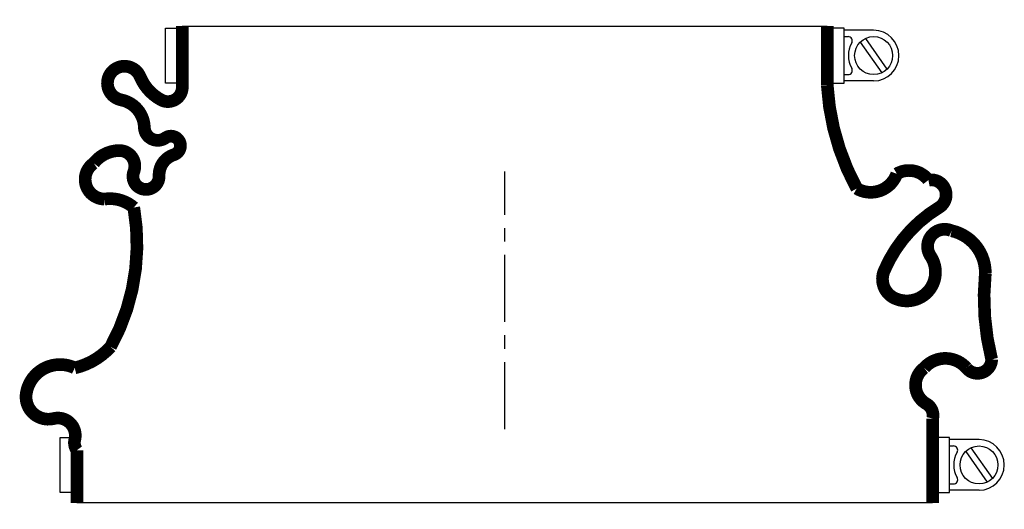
# Model space of a CAD drawing. Header units: millimetres. Extents: x -115 to 118, y -19 to 97.
import ezdxf

# ---------------------------------------------------------------- set-up
doc = ezdxf.new("R2010")
doc.units = ezdxf.units.MM
doc.header["$LTSCALE"] = 0.5
doc.header["$MEASUREMENT"] = 0
doc.linetypes.add('CENTER', pattern=[50.8, 31.75, -6.35, 6.35, -6.35])
doc.layers.get('0').update_dxf_attribs({"linetype": 'CONTINUOUS'})
doc.layers.add('Center', color=1, linetype='CENTER')

msp = doc.modelspace()

# ---------------------------------------------------------------- linework, layer by layer
for p, q in [((-80.5, 82), (-80.5, 95)), ((-80.5, 95), (-78, 95)), ((-76.5, 95.5), (76.5, 95.5)), ((80.5, 95), (78, 95)), ((80.5, 82), (80.5, 95)), ((87.5, 94.5), (80.5, 94.5)), ((80.5, 93), (81.44, 93)), ((84.34, 91.7), (89.43, 84.44)), ((85.57, 92.56), (90.66, 85.3)), ((-78, 82), (-80.5, 82)), ((78, 82), (80.5, 82)), ((80.5, 84), (81.44, 84)), ((87.5, 82.5), (80.5, 82.5)), ((-105.5, -15), (-105.5, -2)), ((-105.5, -2), (-103, -2)), ((105.5, -2), (103, -2)), ((105.5, -15), (105.5, -2)), ((112.5, -2.5), (105.5, -2.5)), ((105.5, -4), (106.44, -4)), ((110.57, -4.44), (115.66, -11.7)), ((109.34, -5.3), (114.43, -12.56)), ((105.5, -13), (106.44, -13)), ((-103, -15), (-105.5, -15)), ((103, -15), (105.5, -15)), ((112.5, -14.5), (105.5, -14.5)), ((101.5, -17.5), (-101.5, -17.5))]:
    msp.add_line(p, q)
at = {"const_width": 3, "flags": 128}
for points in [[(-76.5, 95.5), (-76.5, 81, -0.56619), (-81.5, 78, -0.173214), (-86.5, 83.5, 1.667268), (-91, 78, -0.349852), (-85.5, 71.5, 0.598056), (-80.5, 69, -1.163294), (-78.5, 65, 0.335337), (-82, 60, -1.224957), (-88, 61, 0.531721), (-91.5, 66, 0.226938), (-97.5, 63, 0.730034), (-95, 54.5, -0.219784), (-88, 52.5, -0.171297), (-93.5, 19.5, -0.152372), (-102, 14.5, 0.500401), (-113.5, 8.5, 0.538118), (-107, 2.5, -0.564179), (-102, -2.5, 0.223265), (-101.5, -5), (-101.5, -17.5)], [(76.5, 95.5), (76.5, 81.5, 0.110976), (83.5, 57, 0.471448), (93, 60.5, -0.377105), (100.5, 59, -0.835937), (103, 52.5, 0.15691), (90, 37.5, 0.405212), (92.5, 31, 0.760159), (101, 41, -0.75249), (106, 47, -0.352045), (114, 37, 0.086871), (115.5, 16.5, -0.704922), (109.5, 14.5, 0.450364), (99.5, 14.5, 0.542617), (100, 6, -0.335934), (101.5, 2.5), (101.5, -17.5)]]:
    msp.add_lwpolyline(points, format="xyb", dxfattribs=at)
for centre in [(87.5, 88.5), (112.5, -8.5)]:
    msp.add_circle(centre, 4.5)
for centre, radius, start, end in [((87.5, 88.5), 6, 270, 90), ((81.44, 92), 1, 330, 90), ((87.5, 88.5), 6, 150, 210), ((81.44, 85), 1, 270, 30), ((106.44, -5), 1, 330, 90), ((112.5, -8.5), 6, 270, 90), ((112.5, -8.5), 6, 150, 210), ((106.44, -12), 1, 270, 30)]:
    msp.add_arc(centre, radius, start, end)
at = {"layer": 'Center'}
msp.add_line((0, 0), (0, 61), dxfattribs=at)

doc.saveas('drawing.dxf')
